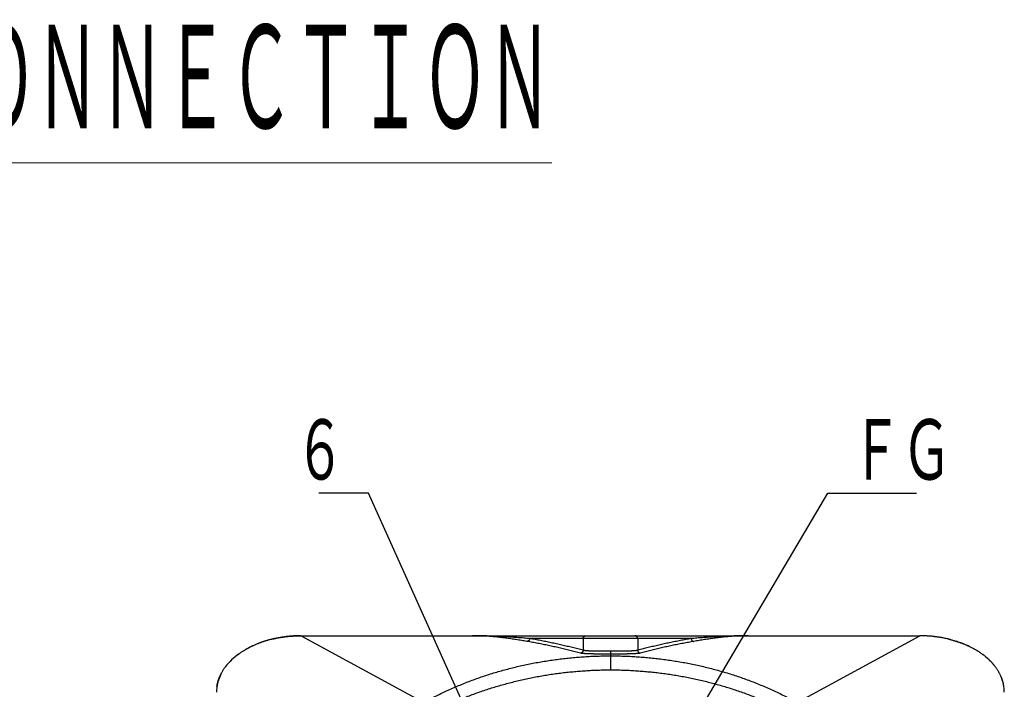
# Model space of a CAD drawing. Header units: millimetres. Extents: x 0 to 1300, y 0 to 891.
# Tile 16 of 146: x 423 to 509, y 317 to 375. Entities that reach past the tile are written whole.
import ezdxf

# ---------------------------------------------------------------- set-up
doc = ezdxf.new("R2010")
doc.units = ezdxf.units.MM
doc.header["$LTSCALE"] = 0.545669
doc.layers.add('NoLayerName_001', color=7, linetype='Continuous')
doc.layers.add('NoLayerName_008', color=7, linetype='Continuous')
doc.styles.get("Standard").update_dxf_attribs({"font": 'txt', "bigfont": 'extfont2'})
doc.dimstyles.get("Standard").update_dxf_attribs({"dimtxt": 2.5, "dimasz": 2.5, "dimexe": 1, "dimexo": 1, "dimtad": 1, "dimdec": 3, "dimzin": 0, "dimdsep": 46, "dimtxsty": 'Standard', "dimcen": 2.5, "dimadec": 3, "dimazin": 0, "dimtfac": 0.75, "dimtdec": 3, "dimtmove": 0, "dimatfit": 3, "dimfxl": 1, "dimarcsym": 0})

msp = doc.modelspace()

# ---------------------------------------------------------------- linework, layer by layer
at = {"layer": 'NoLayerName_001', "color": 8, "linetype": 'Continuous', "lineweight": 25}
for p, q in [((458.25141881, 315.68291182), (447.61816215, 321.47622453)), ((481.45998478, 321.23222456), (467.45668551, 321.23222456)), ((472.09013539, 321.23222456), (472.09013539, 320.2151166)), ((476.8265349, 321.23222456), (476.8265349, 320.2151166)), ((490.66525148, 315.68291182), (501.29850814, 321.47622453)), ((474.45833494, 320.13210555), (474.45833497, 318.52087757))]:
    msp.add_line(p, q, dxfattribs=at)
at = {"layer": 'NoLayerName_001', "color": 7, "linetype": 'Continuous', "lineweight": 25}
msp.add_line((447.61833585, 321.47622456), (501.29833444, 321.47622456), dxfattribs=at)
msp.add_lwpolyline([(447.61816215, 321.47622453), (447.30594167, 321.47173799), (446.62936595, 321.43124696), (445.97202903, 321.350933), (445.33508702, 321.23267269), (445.0993875, 321.17818447)], dxfattribs=at)
msp.add_arc((443.54984905, 316.59518752), 3.25175497, 172.0631460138, 179.9817251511, dxfattribs=at)
for start_param, end_param in [(1.9753953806, 2.2928945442), (1.5707963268, 1.9230209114), (2.3931024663, 2.6725906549), (2.8036190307, 3.0487815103)]:
    msp.add_ellipse((447.61833585, 316.59622468), major_axis=(7.31999981, 0), ratio=0.6666666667, start_param=start_param, end_param=end_param, dxfattribs=at)
for points, knots in [([(445.0995186, 321.17816907), (445.05702158, 321.16749648), (444.97208205, 321.14661027), (444.84556057, 321.11284126), (444.71995808, 321.07769876), (444.59538291, 321.040931), (444.47185704, 321.00262749), (444.34942471, 320.96278672), (444.22812414, 320.92143135), (444.10799514, 320.87857762), (443.9890771, 320.8342435), (443.87140953, 320.78844645), (443.7550319, 320.74120411), (443.6399837, 320.69253403), (443.52630435, 320.64245388), (443.41403355, 320.59098088), (443.30320995, 320.53813403), (443.1938761, 320.4839256), (443.08606006, 320.42839283), (442.97984357, 320.37148054), (442.87510986, 320.31347524), (442.80645556, 320.27329003), (442.77212664, 320.25346851)], [0, 0, 0, 0, 0.1314500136, 0.2624010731, 0.3928309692, 0.5227202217, 0.6520505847, 0.780803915, 0.9089622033, 1.0365076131, 1.1634225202, 1.2896895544, 1.4152916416, 1.5402120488, 1.6644344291, 1.7879428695, 1.9107219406, 2.0327567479, 2.1540329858, 2.2745369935, 2.3942558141, 2.5131772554, 2.5131772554, 2.5131772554, 2.5131772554]), ([(445.09951807, 321.1782162), (445.15339249, 321.19088549), (445.26121924, 321.21693507), (445.42419801, 321.25212952), (445.58830164, 321.28511284), (445.75354018, 321.31544282), (445.91979369, 321.34322303), (446.08697728, 321.36840998), (446.25499659, 321.39099973), (446.42375982, 321.41097787), (446.59317449, 321.42833213), (446.76314829, 321.44305223), (446.9335889, 321.45511772), (447.10440381, 321.46454683), (447.27550129, 321.47121313), (447.44678674, 321.47553067), (447.56103925, 321.47577349), (447.61817051, 321.47622456)], [0, 0, 0, 0, 0.1660321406, 0.3327703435, 0.5001671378, 0.6681741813, 0.8367423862, 1.0058220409, 1.1753629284, 1.3453144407, 1.5156256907, 1.6862456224, 1.8571231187, 2.0282071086, 2.1994466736, 2.3707911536, 2.5421902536, 2.5421902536, 2.5421902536, 2.5421902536]), ([(467.2253203, 320.98856553), (467.14737621, 321.00174683), (466.99152629, 321.02829644), (466.75756262, 321.06699191), (466.52345359, 321.10484153), (466.28913458, 321.14160225), (466.05456601, 321.17717292), (465.81971481, 321.21141154), (465.58457208, 321.2441891), (465.34914958, 321.27537352), (465.11346771, 321.30483151), (464.87754704, 321.33242971), (464.64140813, 321.35803476), (464.40507154, 321.38151326), (464.16855785, 321.40273201), (463.9318876, 321.42155691), (463.69508137, 321.43785723), (463.45815967, 321.4514896), (463.22114323, 321.46235777), (462.98405197, 321.47018957), (462.74690886, 321.47536921), (462.5887874, 321.4756774), (462.50973316, 321.47622456)], [0, 0, 0, 0, 0.2371523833, 0.4742846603, 0.711423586, 0.9485975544, 1.1858368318, 1.4231709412, 1.6605948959, 1.898080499, 2.1356016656, 2.3731351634, 2.6106608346, 2.8481618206, 3.0856247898, 3.3230401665, 3.5604023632, 3.7977100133, 4.0349662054, 4.2721787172, 4.5093602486, 4.7465286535, 4.7465286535, 4.7465286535, 4.7465286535]), ([(486.40693713, 321.47622456), (486.32786043, 321.47567848), (486.16969171, 321.47537102), (485.93248159, 321.47020104), (485.6953389, 321.46238198), (485.45830948, 321.45152899), (485.22143149, 321.43791177), (484.98473077, 321.42162442), (484.74821873, 321.40281085), (484.51189749, 321.38160144), (484.27576824, 321.35812998), (484.03983217, 321.33252933), (483.80409049, 321.30493258), (483.56854438, 321.27547273), (483.33319505, 321.24428286), (483.09804372, 321.21149582), (482.86309148, 321.1772452), (482.62833992, 321.1416618), (482.39378884, 321.10488682), (482.15944465, 321.06702262), (481.92528916, 321.02831649), (481.76933277, 321.00175076), (481.69134998, 320.98856541)], [0, 0, 0, 0, 0.2372357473, 0.4744917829, 0.7117629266, 0.9490389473, 1.1863049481, 1.4235553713, 1.6608056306, 1.8980695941, 2.135357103, 2.372674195, 2.6100233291, 2.8474036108, 3.0848110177, 3.3222386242, 3.5596768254, 3.7971135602, 4.0345345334, 4.2719234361, 4.5092621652, 4.7465310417, 4.7465310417, 4.7465310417, 4.7465310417]), ([(441.09473846, 318.80982651), (441.11166591, 318.83156314), (441.14534313, 318.87539168), (441.19771548, 318.939999), (441.25139329, 319.00419091), (441.3065493, 319.06780896), (441.36311906, 319.13087829), (441.42110225, 319.19337439), (441.48048121, 319.25528618), (441.54124298, 319.31659896), (441.60337332, 319.37729899), (441.66685835, 319.43737227), (441.73168409, 319.49680487), (441.79783657, 319.55558285), (441.86530183, 319.61369227), (441.93406592, 319.67111918), (442.00411488, 319.72784963), (442.07543474, 319.78386969), (442.14801155, 319.83916539), (442.22183132, 319.89372284), (442.29688023, 319.94752787), (442.37314379, 320.0005674), (442.45060984, 320.05282402), (442.52925579, 320.10429568), (442.60908823, 320.15492853), (442.68998471, 320.20488432), (442.74471381, 320.23721132), (442.77207397, 320.2535548)], [0, 0, 0, 0, 0.0826509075, 0.1658097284, 0.2494825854, 0.3336750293, 0.4183920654, 0.5036381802, 0.5894173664, 0.6757331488, 0.7625886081, 0.8499864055, 0.9379288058, 1.0264177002, 1.1154546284, 1.2050408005, 1.2951771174, 1.3858641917, 1.4771023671, 1.5688917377, 1.6612321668, 1.7541233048, 1.8475646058, 1.9415546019, 2.0360893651, 2.1311641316, 2.2267737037, 2.2267737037, 2.2267737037, 2.2267737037]), ([(440.32948101, 317.04416217), (440.33418185, 317.07481633), (440.34296935, 317.1363055), (440.3599381, 317.22806217), (440.37917929, 317.31964158), (440.40109216, 317.41095016), (440.42555676, 317.50197152), (440.45259291, 317.59266848), (440.4821828, 317.68300947), (440.51431875, 317.77296142), (440.54899036, 317.86249167), (440.58618796, 317.95156744), (440.62590167, 318.04015602), (440.66812173, 318.12822464), (440.7128382, 318.21574064), (440.76004168, 318.30267099), (440.80972082, 318.38898409), (440.86187139, 318.47464255), (440.91646036, 318.55962798), (440.97353666, 318.64385634), (441.0327816, 318.7275191), (441.07427922, 318.7821382), (441.09487309, 318.80972291)], [0, 0, 0, 0, 0.0930375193, 0.1863165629, 0.2798752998, 0.3737509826, 0.4679799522, 0.5625976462, 0.6576386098, 0.7531365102, 0.849124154, 0.9456335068, 1.0426957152, 1.140341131, 1.2385993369, 1.3374991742, 1.4370687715, 1.5373355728, 1.6383250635, 1.7400578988, 1.842552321, 1.9458248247, 1.9458248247, 1.9458248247, 1.9458248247])]:
    msp.add_open_spline(points, degree=3, knots=knots, dxfattribs=at)
at = {"layer": 'NoLayerName_001', "color": 8, "linetype": 'Continuous', "lineweight": 25}
for points, knots in [([(467.45668551, 321.23222456), (467.37441757, 321.23917023), (467.20989481, 321.25320326), (466.96303927, 321.27340198), (466.71613465, 321.2930191), (466.46916447, 321.31191003), (466.22212213, 321.33004134), (465.97500197, 321.34734868), (465.72780441, 321.36378507), (465.48053405, 321.37930276), (465.23319672, 321.39385403), (464.98579825, 321.40739115), (464.73834447, 321.41986638), (464.49084123, 321.43123196), (464.24329434, 321.44144024), (463.99570966, 321.45044315), (463.748093, 321.45819418), (463.5004502, 321.46464097), (463.25278712, 321.46975303), (463.00510947, 321.47341824), (462.75742357, 321.47582908), (462.59229529, 321.47597059), (462.50973316, 321.47622456)], [0, 0, 0, 0, 0.2476818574, 0.4953600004, 0.743040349, 0.9907292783, 1.2384336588, 1.4861595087, 1.7339042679, 1.9816622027, 2.2294280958, 2.4771972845, 2.7249656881, 2.9727298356, 3.220486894, 3.4682346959, 3.7159717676, 3.9636973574, 4.2114114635, 4.4591148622, 4.7068091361, 4.9544967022, 4.9544967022, 4.9544967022, 4.9544967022]), ([(467.45668494, 321.23222456), (467.45639445, 321.22617751), (467.45614303, 321.21401613), (467.45376078, 321.19585482), (467.45021488, 321.17778956), (467.44531103, 321.15994305), (467.43913522, 321.14242816), (467.43169737, 321.12536052), (467.42302755, 321.10885525), (467.41315012, 321.09302774), (467.40209038, 321.07799404), (467.38987455, 321.06386962), (467.37653191, 321.0507828), (467.36217863, 321.03879023), (467.34693563, 321.02793991), (467.33092262, 321.01828364), (467.31425957, 321.00987126), (467.29706574, 321.00275926), (467.27946165, 320.99698161), (467.26156234, 320.99265716), (467.24350239, 320.98959277), (467.23135412, 320.98902908), (467.2253203, 320.98856553)], [0, 0, 0, 0, 0.01816206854, 0.03645634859, 0.05486373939, 0.07336159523, 0.09192601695, 0.11053407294, 0.12916599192, 0.14780736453, 0.1664513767, 0.1851010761, 0.20376888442, 0.22245737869, 0.2411556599, 0.25984509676, 0.27850206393, 0.29710063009, 0.31561524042, 0.3340234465, 0.3523087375, 0.37046351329, 0.37046351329, 0.37046351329, 0.37046351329]), ([(472.09013539, 320.2151166), (472.01362096, 320.23510134), (471.86064967, 320.27529607), (471.63084033, 320.33423842), (471.40082296, 320.39237318), (471.17056311, 320.44955435), (470.94007463, 320.50582022), (470.70935841, 320.5611597), (470.4784188, 320.61557493), (470.24725925, 320.6690645), (470.01588344, 320.72162803), (469.7842951, 320.7732645), (469.55249899, 320.82397405), (469.32049286, 320.87372007), (469.0882752, 320.92246445), (468.85584472, 320.97016906), (468.62320036, 321.01679697), (468.39034017, 321.06230632), (468.15726543, 321.10667381), (467.92396543, 321.14980689), (467.69047419, 321.19187137), (467.53459643, 321.21866989), (467.45668551, 321.23222456)], [0, 0, 0, 0, 0.2372438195, 0.4744905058, 0.7117402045, 0.9489930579, 1.1862492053, 1.4235087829, 1.6607719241, 1.8980387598, 2.1353094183, 2.3725840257, 2.6098622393, 2.8471417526, 3.0844200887, 3.3216952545, 3.5589657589, 3.7962306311, 4.0334894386, 4.270742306, 4.5079899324, 4.7452336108, 4.7452336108, 4.7452336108, 4.7452336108]), ([(472.09013539, 321.23222456), (472.09037514, 321.23837901), (472.09051158, 321.25075801), (472.09280238, 321.26926391), (472.09630408, 321.28768345), (472.10122037, 321.30588548), (472.10746292, 321.32374636), (472.11502275, 321.34114026), (472.12386993, 321.35794169), (472.13398048, 321.37402491), (472.14532955, 321.38926333), (472.15789116, 321.40353116), (472.17163592, 321.41668745), (472.18643568, 321.42867444), (472.20215677, 321.43944536), (472.21866701, 321.44894891), (472.235834, 321.45713589), (472.25352591, 321.46395008), (472.2716104, 321.46935885), (472.28995792, 321.47324033), (472.30842941, 321.47580024), (472.32080496, 321.47595558), (472.32695536, 321.47622456)], [0, 0, 0, 0, 0.01847733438, 0.03710145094, 0.05584910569, 0.07469342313, 0.09360652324, 0.1125620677, 0.13153778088, 0.15051799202, 0.16949622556, 0.18847783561, 0.20747957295, 0.22650730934, 0.2455508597, 0.26459053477, 0.28360033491, 0.30255107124, 0.32141346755, 0.34016130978, 0.35877471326, 0.37724356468, 0.37724356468, 0.37724356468, 0.37724356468]), ([(476.8265349, 321.23222456), (476.82629515, 321.23837901), (476.82615871, 321.25075801), (476.82386791, 321.26926391), (476.8203662, 321.28768345), (476.81544991, 321.30588548), (476.80920736, 321.32374636), (476.80164752, 321.34114026), (476.79280035, 321.35794169), (476.78268979, 321.37402491), (476.77134073, 321.38926333), (476.75877911, 321.40353116), (476.74503436, 321.41668746), (476.7302346, 321.42867445), (476.71451351, 321.43944537), (476.69800327, 321.44894891), (476.68083628, 321.4571359), (476.66314437, 321.46395009), (476.64505988, 321.46935885), (476.62671237, 321.47324033), (476.60824087, 321.47580024), (476.59586533, 321.47595558), (476.58971492, 321.47622456)], [0, 0, 0, 0, 0.01847733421, 0.03710145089, 0.05584910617, 0.07469342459, 0.0936065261, 0.11256207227, 0.13153778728, 0.15051800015, 0.16949623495, 0.18847784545, 0.20747958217, 0.22650731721, 0.24555086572, 0.2645905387, 0.28360033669, 0.30255107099, 0.32141346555, 0.34016130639, 0.35877470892, 0.37724355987, 0.37724355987, 0.37724355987, 0.37724355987]), ([(481.45998478, 321.23222456), (481.38207385, 321.21866991), (481.22619609, 321.19187142), (480.99270483, 321.149807), (480.75940483, 321.10667396), (480.52633008, 321.06230652), (480.29346988, 321.0167972), (480.06082551, 320.9701693), (479.82839503, 320.92246469), (479.59617738, 320.87372027), (479.36417126, 320.82397419), (479.13237518, 320.77326455), (478.90078687, 320.72162794), (478.66941111, 320.66906426), (478.43825159, 320.61557453), (478.20731202, 320.56115915), (477.97659583, 320.50581957), (477.74610736, 320.44955365), (477.51584751, 320.39237249), (477.28583011, 320.33423784), (477.05602072, 320.2752957), (476.90304936, 320.23510123), (476.8265349, 320.2151166)], [0, 0, 0, 0, 0.2372436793, 0.4744913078, 0.7117441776, 0.9490029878, 1.1862678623, 1.4235383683, 1.6608135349, 1.8980918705, 2.1353713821, 2.3726495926, 2.6099241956, 2.8471948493, 3.0844616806, 3.3217248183, 3.5589843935, 3.79624054, 4.0334933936, 4.2707430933, 4.5079897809, 4.7452336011, 4.7452336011, 4.7452336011, 4.7452336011]), ([(481.45998461, 321.23222456), (481.46027531, 321.22617765), (481.46052716, 321.21401654), (481.46290995, 321.1958557), (481.46645635, 321.17779094), (481.47136063, 321.15994498), (481.47753682, 321.14243065), (481.48497497, 321.1253636), (481.49364504, 321.10885893), (481.50352266, 321.09303202), (481.5145825, 321.07799892), (481.52679837, 321.06387508), (481.54014099, 321.05078882), (481.55449416, 321.03879679), (481.56973702, 321.02794697), (481.58574982, 321.01829117), (481.60241262, 321.00987922), (481.61960616, 321.00276761), (481.63720994, 320.99699029), (481.6551089, 320.99266612), (481.67316849, 320.98960196), (481.6853165, 320.98903837), (481.69135019, 320.98857487)], [0, 0, 0, 0, 0.01816168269, 0.03645556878, 0.05486255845, 0.07336000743, 0.09192401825, 0.11053166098, 0.12916316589, 0.1478041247, 0.16644772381, 0.18509701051, 0.20376440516, 0.22245248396, 0.24115034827, 0.25983936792, 0.27849591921, 0.29709407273, 0.31560827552, 0.33401608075, 0.35230097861, 0.37045536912, 0.37045536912, 0.37045536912, 0.37045536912]), ([(486.40693713, 321.47622456), (486.3243714, 321.47597103), (486.1592369, 321.47583003), (485.91154393, 321.47342212), (485.66386468, 321.46975828), (485.41620816, 321.46464424), (485.16858224, 321.45818964), (484.92099313, 321.4504231), (484.67344473, 321.44139949), (484.42593936, 321.43116742), (484.17847909, 321.41977719), (483.93106598, 321.40727862), (483.6837021, 321.39372166), (483.43638952, 321.37915622), (483.18913031, 321.36363227), (482.94192655, 321.34719959), (482.69478027, 321.32990859), (482.44769368, 321.31180743), (482.2006683, 321.29295257), (481.95370826, 321.27336954), (481.70680792, 321.25319932), (481.54226136, 321.23916718), (481.45998478, 321.23222456)], [0, 0, 0, 0, 0.2476983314, 0.4954005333, 0.7431063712, 0.9908148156, 1.2385240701, 1.4862330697, 1.7339441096, 1.9816594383, 2.2293805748, 2.4771083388, 2.7248428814, 2.9725837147, 3.2203297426, 3.4680792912, 3.7158301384, 3.9635795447, 4.2113242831, 4.4590606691, 4.706784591, 4.9544915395, 4.9544915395, 4.9544915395, 4.9544915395]), ([(471.86587979, 319.9721808), (471.78925418, 319.99218821), (471.63606218, 320.03243478), (471.40591181, 320.09141603), (471.17554856, 320.14957007), (470.9449377, 320.20674937), (470.71409418, 320.26299627), (470.48301965, 320.31830223), (470.25171934, 320.37267237), (470.02019748, 320.42610809), (469.78845863, 320.47861189), (469.5565073, 320.53018565), (469.324349, 320.58083235), (469.09198159, 320.63051573), (468.85940359, 320.67919808), (468.62661375, 320.72684165), (468.393611, 320.77340994), (468.16039345, 320.81886147), (467.92696236, 320.86317331), (467.69330712, 320.90625346), (467.45946155, 320.94826754), (467.30334871, 320.97503586), (467.22532009, 320.988575)], [0, 0, 0, 0, 0.2375837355, 0.475170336, 0.7127600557, 0.9503531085, 1.1879496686, 1.4255498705, 1.6631538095, 1.9007615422, 2.1383730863, 2.3759884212, 2.613607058, 2.8512267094, 3.0888449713, 3.3264599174, 3.5640701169, 3.8016746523, 4.0392731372, 4.2768657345, 4.5144531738, 4.7520367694, 4.7520367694, 4.7520367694, 4.7520367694]), ([(472.09013538, 320.2151166), (472.08982432, 320.20919509), (472.08951773, 320.19728851), (472.08713833, 320.1795161), (472.08364465, 320.16184187), (472.07885117, 320.14438025), (472.07284038, 320.12723496), (472.06562213, 320.11051273), (472.05722552, 320.09431966), (472.04767424, 320.07876213), (472.03699293, 320.06394706), (472.02520696, 320.0499809), (472.01234441, 320.03698106), (471.99851093, 320.02500238), (471.98381594, 320.01409279), (471.96836794, 320.00430338), (471.95227568, 319.99568346), (471.93564704, 319.98828853), (471.91859191, 319.9821528), (471.90121213, 319.97739062), (471.88363857, 319.97382145), (471.87177047, 319.97284184), (471.86587979, 319.9721808)], [0, 0, 0, 0, 0.01778902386, 0.03569826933, 0.05371150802, 0.07180915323, 0.08997027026, 0.10817452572, 0.12640410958, 0.1446456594, 0.16289220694, 0.1811451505, 0.19941379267, 0.21769885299, 0.23598966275, 0.25426906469, 0.27251577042, 0.29070668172, 0.30881921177, 0.32683364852, 0.34473560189, 0.36251856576, 0.36251856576, 0.36251856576, 0.36251856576]), ([(474.45833514, 320.13210555), (474.33971073, 320.13220817), (474.14200271, 320.13220464), (473.8849819, 320.13295648), (473.68727151, 320.13387355), (473.52910198, 320.13490005), (473.39070582, 320.1361661), (473.29185508, 320.1373521), (473.21277854, 320.13850976), (473.15347399, 320.13949265), (473.09417236, 320.14060034), (473.03487403, 320.14184281), (472.97557941, 320.14323077), (472.91628877, 320.14477215), (472.85700265, 320.14649068), (472.79772179, 320.14841864), (472.73844683, 320.15058574), (472.67917868, 320.15302438), (472.61991998, 320.15575868), (472.56067875, 320.15885731), (472.5014677, 320.16241157), (472.44230138, 320.16651284), (472.38318866, 320.17123228), (472.32414161, 320.17673885), (472.26515923, 320.18325612), (472.20633367, 320.19115752), (472.14759327, 320.20017602), (472.10935247, 320.21049808), (472.09013539, 320.2151166)], [0, 0, 0, 0, 0.3558733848, 0.5931235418, 0.7710649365, 0.9490108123, 1.0676415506, 1.1862704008, 1.2455838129, 1.3048964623, 1.3642083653, 1.4235196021, 1.482830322, 1.5421407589, 1.6014513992, 1.6607630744, 1.7200769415, 1.7793945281, 1.8387173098, 1.8980413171, 1.9573597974, 2.0166679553, 2.0759637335, 2.1352570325, 2.1945756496, 2.2539598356, 2.3133581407, 2.3726510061, 2.3726510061, 2.3726510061, 2.3726510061]), ([(476.8265349, 320.2151166), (476.80731771, 320.21049846), (476.7690766, 320.2001778), (476.71033658, 320.19115765), (476.65151117, 320.18325544), (476.59252884, 320.17673788), (476.53348175, 320.17123135), (476.47436898, 320.16651204), (476.41520263, 320.1624109), (476.35599157, 320.15885677), (476.29675035, 320.15575826), (476.23749165, 320.15302407), (476.1782235, 320.15058553), (476.11894854, 320.14841851), (476.05966768, 320.14649061), (476.00038155, 320.14477213), (475.9410909, 320.14323078), (475.88179628, 320.14184285), (475.82249795, 320.1406004), (475.76319631, 320.13949273), (475.70389176, 320.13850984), (475.62481522, 320.13735218), (475.52596448, 320.13616616), (475.38756832, 320.13490009), (475.20962823, 320.13374531), (474.97237644, 320.1327178), (474.71535512, 320.13215628), (474.53741821, 320.13214712), (474.45833514, 320.13210555)], [0, 0, 0, 0, 0.0592929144, 0.1186911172, 0.1780752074, 0.2373938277, 0.2966871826, 0.3559830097, 0.4152911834, 0.4746096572, 0.5339336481, 0.5932564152, 0.6525739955, 0.7118878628, 0.7711995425, 0.8305101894, 0.8898206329, 0.949131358, 1.0084425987, 1.0677545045, 1.1270671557, 1.1863805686, 1.3050094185, 1.4236401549, 1.6015860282, 1.8388403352, 2.1354017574, 2.3726509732, 2.3726509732, 2.3726509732, 2.3726509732]), ([(476.82648188, 320.2151166), (476.82679322, 320.2091945), (476.82710028, 320.1972867), (476.82948091, 320.17951256), (476.83297612, 320.16183669), (476.83777146, 320.14437355), (476.84378439, 320.12722691), (476.85100505, 320.11050356), (476.85940432, 320.09430962), (476.86895848, 320.07875152), (476.87964288, 320.06393622), (476.89143211, 320.04997023), (476.90429808, 320.03697101), (476.91813509, 320.02499337), (476.93283365, 320.01408526), (476.9482852, 320.00429775), (476.96438094, 319.99568013), (476.98101294, 319.98828791), (476.99807126, 319.98215528), (477.01545397, 319.9773966), (477.03303021, 319.97383126), (477.04489978, 319.97285457), (477.05079122, 319.97219495)], [0, 0, 0, 0, 0.01779083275, 0.03570194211, 0.05371709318, 0.07181668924, 0.08997978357, 0.10818603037, 0.12641760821, 0.14466114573, 0.16290966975, 0.18116457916, 0.19943518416, 0.21772221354, 0.23601500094, 0.25429638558, 0.27254507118, 0.2907379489, 0.30885242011, 0.32686876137, 0.3447725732, 0.36255734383, 0.36255734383, 0.36255734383, 0.36255734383]), ([(481.69135019, 320.98857487), (481.61332157, 320.97503573), (481.45720873, 320.94826744), (481.22336315, 320.90625339), (480.9897079, 320.86317328), (480.75627681, 320.81886149), (480.52305924, 320.77340998), (480.29005649, 320.72684173), (480.05726664, 320.67919817), (479.82468865, 320.63051582), (479.59232123, 320.58083242), (479.36016295, 320.53018567), (479.12821164, 320.47861184), (478.89647281, 320.42610795), (478.66495098, 320.37267213), (478.43365069, 320.31830191), (478.20257618, 320.26299587), (477.97173267, 320.20674892), (477.74112181, 320.14956962), (477.51075855, 320.09141562), (477.28060815, 320.03243447), (477.12741612, 319.99218803), (477.05079049, 319.97218067)], [0, 0, 0, 0, 0.2375835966, 0.4751710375, 0.7127636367, 0.9503621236, 1.1879666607, 1.4255768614, 1.6631918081, 1.9008100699, 2.1384297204, 2.3760483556, 2.6136636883, 2.8512752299, 3.0888829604, 3.326486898, 3.5640870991, 3.8016836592, 4.0392767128, 4.2768664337, 4.5144530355, 4.7520367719, 4.7520367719, 4.7520367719, 4.7520367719]), ([(458.25141915, 315.68291117), (458.41613849, 315.77250518), (458.74440737, 315.95399154), (459.24419527, 316.21262553), (459.74821612, 316.46314398), (460.25704002, 316.70404188), (460.7702176, 316.9356747), (461.28757296, 317.15789867), (461.80885664, 317.37070604), (462.33385401, 317.5740497), (462.86235355, 317.76793812), (463.39415498, 317.95242549), (463.92907306, 318.12756361), (464.4669223, 318.29340637), (465.00751744, 318.45000712), (465.55067318, 318.59741936), (466.09620603, 318.73569705), (466.64394199, 318.864896), (467.19372232, 318.98505674), (467.745397, 319.09622235), (468.29881784, 319.19843633), (468.85383665, 319.29174199), (469.41030517, 319.37618343), (469.96807531, 319.45180169), (470.52699393, 319.51864863), (471.08690715, 319.57672329), (471.64765788, 319.62598356), (472.20908375, 319.66636238), (472.77102186, 319.69791996), (473.3333118, 319.72023182), (473.89578349, 319.73468452), (474.27084068, 319.73549958), (474.45833515, 319.73700923)], [0, 0, 0, 0, 0.5625263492, 1.1252223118, 1.6880590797, 2.2510036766, 2.8140192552, 3.3770653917, 3.9400983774, 4.5030731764, 5.0659790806, 5.6288372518, 6.1916645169, 6.7544719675, 7.3172651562, 7.8800442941, 8.4428044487, 9.0055414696, 9.568269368, 10.1310039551, 10.6937574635, 11.2565386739, 11.8193530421, 12.3822028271, 12.9450867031, 13.5079894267, 14.0708845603, 14.6337464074, 15.1965506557, 15.7592745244, 16.3218969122, 16.8843985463, 16.8843985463, 16.8843985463, 16.8843985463]), ([(474.45833514, 319.88881093), (474.32851606, 319.88892021), (474.1121503, 319.88892543), (473.80923729, 319.88975841), (473.59286952, 319.89074223), (473.41977479, 319.89187379), (473.28995499, 319.89298286), (473.18177527, 319.89418987), (473.09523527, 319.89536587), (473.03033291, 319.89636312), (472.96543326, 319.89748578), (472.90053669, 319.8987438), (472.83564355, 319.90014788), (472.77075411, 319.90170596), (472.70586886, 319.903441), (472.64098848, 319.90538521), (472.57611356, 319.90756807), (472.51124492, 319.91002184), (472.44638492, 319.91277039), (472.38154081, 319.91588135), (472.31672421, 319.9194468), (472.25194847, 319.92355848), (472.18722184, 319.92828833), (472.1225553, 319.93380318), (472.05794788, 319.94032519), (471.99348363, 319.94823061), (471.92909576, 319.95724307), (471.88701012, 319.96757385), (471.86587902, 319.97219577)], [0, 0, 0, 0, 0.3894573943, 0.649096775, 0.9087417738, 1.0385669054, 1.1683918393, 1.2982150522, 1.3631257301, 1.4280357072, 1.4929449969, 1.5578536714, 1.6227618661, 1.687669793, 1.7525778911, 1.8174869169, 1.8823979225, 1.9473122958, 2.0122314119, 2.0771517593, 2.1420671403, 2.2069731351, 2.271867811, 2.3367600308, 2.4016750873, 2.4666496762, 2.5316377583, 2.5965297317, 2.5965297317, 2.5965297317, 2.5965297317]), ([(477.05079122, 319.97219495), (477.02965997, 319.96757367), (476.98757388, 319.95724513), (476.92318648, 319.94823049), (476.85872241, 319.94032405), (476.79411505, 319.93380168), (476.72944846, 319.92828689), (476.66472178, 319.92355717), (476.59994601, 319.9194456), (476.53512941, 319.91588025), (476.47028532, 319.91276939), (476.40542533, 319.91002095), (476.3405567, 319.90756731), (476.27568178, 319.90538458), (476.21080139, 319.90344051), (476.14591613, 319.9017056), (476.08102668, 319.90014764), (476.01613354, 319.89874365), (475.95123696, 319.8974857), (475.88633731, 319.89636311), (475.7998004, 319.89503349), (475.69162353, 319.89365975), (475.56180578, 319.89239068), (475.41034808, 319.89126245), (475.21561656, 319.89020225), (474.95597634, 319.88927938), (474.69633705, 319.88885301), (474.52324483, 319.88883608), (474.45833514, 319.88881094)], [0, 0, 0, 0, 0.0648920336, 0.1298799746, 0.1948544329, 0.2597694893, 0.3246617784, 0.3895565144, 0.4544625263, 0.5193778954, 0.5842982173, 0.6492173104, 0.7141316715, 0.7790426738, 0.8439517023, 0.9088598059, 0.9737677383, 1.0386759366, 1.1035846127, 1.1684939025, 1.2334038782, 1.3632258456, 1.4930500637, 1.62287531, 1.8176112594, 2.077252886, 2.4018004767, 2.5965295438, 2.5965295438, 2.5965295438, 2.5965295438]), ([(474.45833515, 319.73700922), (474.64582961, 319.73549957), (475.0208868, 319.7346845), (475.58335849, 319.72023179), (476.14564843, 319.69791994), (476.70758654, 319.66636236), (477.26901241, 319.62598355), (477.82976314, 319.57672328), (478.38967636, 319.51864863), (478.94859498, 319.4518017), (479.50636512, 319.37618343), (480.06283364, 319.291742), (480.61785245, 319.19843633), (481.17127329, 319.09622235), (481.72294797, 318.98505674), (482.2727283, 318.864896), (482.82046426, 318.73569704), (483.36599711, 318.59741936), (483.90915285, 318.45000712), (484.44974799, 318.29340637), (484.98759724, 318.12756362), (485.52251531, 317.9524255), (486.05431675, 317.76793812), (486.58281628, 317.5740497), (487.10781365, 317.37070603), (487.62909732, 317.15789864), (488.14645267, 316.93567467), (488.65963024, 316.70404184), (489.16845414, 316.46314392), (489.67247499, 316.21262547), (490.17226289, 315.9539915), (490.50053179, 315.77250516), (490.66525113, 315.68291117)], [0, 0, 0, 0, 0.5625016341, 1.125124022, 1.6878478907, 2.2506521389, 2.8135139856, 3.3764091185, 3.9393118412, 4.5021957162, 5.0650455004, 5.627859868, 6.1906410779, 6.7533945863, 7.3161291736, 7.8788570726, 8.4415940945, 9.0043542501, 9.567133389, 10.1299265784, 10.6927340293, 11.2555612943, 11.8184194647, 12.3813253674, 12.9443001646, 13.5073331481, 14.0703792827, 14.6333948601, 15.1963394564, 15.7591762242, 16.3218721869, 16.8843985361, 16.8843985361, 16.8843985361, 16.8843985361]), ([(458.76810957, 314.71007473), (458.9287885, 314.79356602), (459.24910466, 314.96268327), (459.73614098, 315.20370956), (460.22692435, 315.43721918), (460.72195618, 315.66184413), (461.22083082, 315.87794941), (461.72338577, 316.08543547), (462.22939375, 316.28432755), (462.73865576, 316.47462089), (463.25098817, 316.65632893), (463.76622815, 316.82947378), (464.28422327, 316.99408174), (464.80482158, 317.1501792), (465.32787117, 317.29779259), (465.85322009, 317.43694828), (466.38071737, 317.56767294), (466.91021719, 317.68999422), (467.44158393, 317.80392284), (467.97468654, 317.90947077), (468.50939496, 318.00665022), (469.04557915, 318.09547328), (469.58310901, 318.17595259), (470.12185446, 318.24809854), (470.66167961, 318.31192936), (471.20244377, 318.36742355), (471.74399977, 318.41453031), (472.28619444, 318.45317245), (472.82887396, 318.48339554), (473.37188695, 318.50477988), (473.91507277, 318.5186436), (474.27726927, 318.51942834), (474.45833515, 318.52087756)], [0, 0, 0, 0, 0.5432279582, 1.0865985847, 1.6300914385, 2.1736810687, 2.7173372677, 3.2610253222, 3.8047062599, 4.348338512, 4.8919092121, 5.4354342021, 5.9789270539, 6.5223977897, 7.0658530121, 7.6092960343, 8.1527270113, 8.6961460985, 9.2395629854, 9.7829884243, 10.3264313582, 10.8698990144, 11.4133969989, 11.9569293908, 12.5004981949, 13.0440898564, 13.5876772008, 14.1312341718, 14.6747366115, 15.2181624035, 15.761491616, 16.3047066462, 16.3047066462, 16.3047066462, 16.3047066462]), ([(474.45833515, 318.52087756), (474.63940102, 318.51942834), (475.00159753, 318.51864359), (475.54478334, 318.50477986), (476.08779633, 318.48339551), (476.63047585, 318.45317243), (477.17267052, 318.4145303), (477.71422652, 318.36742355), (478.25499068, 318.31192936), (478.79481583, 318.24809854), (479.33356128, 318.17595259), (479.87109114, 318.09547328), (480.40727533, 318.00665023), (480.94198375, 317.90947077), (481.47508636, 317.80392284), (482.0064531, 317.68999422), (482.53595292, 317.56767294), (483.06345021, 317.43694828), (483.58879913, 317.29779259), (484.11184871, 317.15017921), (484.63244703, 316.99408174), (485.15044214, 316.82947378), (485.66568212, 316.65632893), (486.17801453, 316.47462089), (486.68727654, 316.28432754), (487.19328451, 316.08543544), (487.69583945, 315.87794937), (488.19471408, 315.66184408), (488.68974591, 315.43721912), (489.18052928, 315.20370951), (489.66756561, 314.96268323), (489.98788178, 314.79356601), (490.14856071, 314.71007473)], [0, 0, 0, 0, 0.5432150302, 1.0865442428, 1.6299700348, 2.1734724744, 2.7170294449, 3.2606167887, 3.8042084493, 4.3477772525, 4.8913096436, 5.4348076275, 5.9782752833, 6.5217182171, 7.0651436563, 7.6085605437, 8.1519796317, 8.6954106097, 9.2388536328, 9.7823088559, 10.325779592, 10.8692724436, 11.4127974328, 11.9563681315, 12.5000003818, 13.0436813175, 13.5873693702, 14.131025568, 14.6746151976, 15.2181080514, 15.7614786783, 16.3047066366, 16.3047066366, 16.3047066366, 16.3047066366])]:
    msp.add_open_spline(points, degree=3, knots=knots, dxfattribs=at)
at = {"layer": 'NoLayerName_008', "color": 7, "linetype": 'Continuous', "lineweight": 25}
msp.add_lwpolyline([(503.81728278, 321.17818447), (503.58158326, 321.2326727), (502.94464124, 321.350933), (502.28730432, 321.43124696), (501.6107286, 321.47173799), (501.29850814, 321.47622453)], dxfattribs=at)
for centre, radius, start, end in [((501.29800962, 310.58882345), 10.88740111, 87.5641461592, 89.9982906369), ((501.29701838, 310.56026162), 10.91597927, 86.529871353, 87.5653195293), ((501.29766616, 310.57068509), 10.9055357, 85.622420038, 86.5299537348), ((501.29875078, 310.58517491), 10.89100536, 85.3865909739, 85.6222909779), ((501.30126454, 310.61509169), 10.86098332, 84.1119823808, 85.3871150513), ((501.30783757, 310.67905733), 10.79668086, 83.1252533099, 84.1118574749), ((501.31677119, 310.75305737), 10.72214351, 82.1710838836, 83.1253155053), ((501.32592162, 310.82017871), 10.65440137, 81.6525127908, 82.1706653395), ((501.33784624, 310.9005744), 10.57312623, 80.6332494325, 81.6531996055), ((501.35634428, 311.01289208), 10.45929549, 79.747912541, 80.6330923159), ((501.37941056, 311.14001892), 10.330093, 78.7106896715, 79.748312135), ((501.41410998, 311.31296815), 10.15369727, 77.3882756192, 78.7116542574), ((501.45466037, 311.49501723), 9.96718676, 76.4319346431, 77.3872573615), ((501.4767621, 311.58754155), 9.87205954, 76.2863498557, 76.4306501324), ((501.49195763, 311.64947459), 9.80828965, 75.7132943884, 76.2868166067), ((501.65663423, 312.22658589), 9.20800438, 70.9947236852, 72.4657315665), ((501.74706084, 312.48645752), 8.93285086, 68.5237956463, 71.0002960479), ((501.86560631, 312.78939534), 8.60754487, 66.769975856, 68.5198337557), ((501.9988647, 313.09831578), 8.27110877, 64.4474667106, 66.7741979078), ((502.15816691, 313.43228892), 7.90108833, 62.4826048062, 64.4450405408), ((502.3058759, 313.71635201), 7.58091693, 60.8072978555, 62.4807646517), ((502.40517703, 313.89532372), 7.3762435, 60.1651409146, 60.8025995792), ((502.51890316, 314.09189615), 7.1491453, 58.219739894, 60.1720176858), ((503.11275354, 314.96510948), 6.09244206, 50.1848990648, 53.1400516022), ((503.30931944, 315.20179542), 5.78477658, 47.8754798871, 50.179276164), ((503.51379011, 315.42688204), 5.48068489, 44.7791595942, 47.8825687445), ((503.72722822, 315.63943576), 5.17946303, 42.2736910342, 44.7732338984), ((503.87247118, 315.77236315), 4.98257535, 40.9205959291, 42.2661325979), ((503.98987915, 315.87386099), 4.82737742, 39.0912010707, 40.9230893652), ((504.16941445, 316.01862829), 4.5967484, 35.936504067, 39.1017585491), ((504.95845004, 316.49076279), 3.67442684, 20.8478236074, 22.2855771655), ((505.06097889, 316.52865041), 3.5651271, 15.8330542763, 20.8652065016), ((505.14748744, 316.55430972), 3.47490003, 14.8265070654, 15.8151935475), ((505.1696596, 316.56019859), 3.45195916, 14.1118526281, 14.8261900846), ((505.25300446, 316.5797238), 3.36636925, 7.5410708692, 14.1354221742), ((505.36682124, 316.59518752), 3.25175497, 0.0182748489, 7.9368539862)]:
    msp.add_arc(centre, radius, start, end, dxfattribs=at)
for points, knots in [([(503.81715221, 321.1782162), (503.7632778, 321.19088549), (503.65545104, 321.21693507), (503.49247228, 321.25212952), (503.32836864, 321.28511284), (503.16313011, 321.31544282), (502.99687659, 321.34322303), (502.82969301, 321.36840998), (502.6616737, 321.39099973), (502.49291047, 321.41097787), (502.32349579, 321.42833213), (502.153522, 321.44305223), (501.98308139, 321.45511772), (501.81226647, 321.46454683), (501.64116899, 321.47121313), (501.46988354, 321.47553067), (501.35563103, 321.47577349), (501.29849978, 321.47622456)], [0, 0, 0, 0, 0.1660321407, 0.3327703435, 0.5001671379, 0.6681741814, 0.8367423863, 1.005822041, 1.1753629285, 1.3453144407, 1.5156256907, 1.6862456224, 1.8571231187, 2.0282071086, 2.1994466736, 2.3707911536, 2.5421902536, 2.5421902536, 2.5421902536, 2.5421902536]), ([(503.81715169, 321.17816907), (503.85964871, 321.16749648), (503.94458824, 321.14661027), (504.07110972, 321.11284126), (504.19671221, 321.07769876), (504.32128738, 321.040931), (504.44481325, 321.00262749), (504.56724558, 320.96278672), (504.68854615, 320.92143135), (504.80867515, 320.87857762), (504.92759319, 320.8342435), (505.04526076, 320.78844645), (505.16163839, 320.74120411), (505.27668659, 320.69253403), (505.39036594, 320.64245388), (505.50263674, 320.59098088), (505.61346034, 320.53813403), (505.72279419, 320.4839256), (505.83061023, 320.42839283), (505.93682672, 320.37148054), (506.04156043, 320.31347524), (506.11021473, 320.27329003), (506.14454365, 320.25346851)], [0, 0, 0, 0, 0.1314500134, 0.2624010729, 0.3928309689, 0.5227202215, 0.6520505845, 0.7808039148, 0.9089622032, 1.036507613, 1.1634225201, 1.2896895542, 1.4152916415, 1.5402120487, 1.664434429, 1.7879428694, 1.9107219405, 2.0327567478, 2.1540329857, 2.2745369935, 2.3942558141, 2.5131772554, 2.5131772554, 2.5131772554, 2.5131772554]), ([(507.82193182, 318.80982651), (507.80500438, 318.83156314), (507.77132716, 318.87539168), (507.71895481, 318.939999), (507.665277, 319.00419091), (507.61012099, 319.06780896), (507.55355123, 319.13087829), (507.49556804, 319.19337439), (507.43618908, 319.25528618), (507.37542731, 319.31659896), (507.31329697, 319.37729899), (507.24981194, 319.43737227), (507.1849862, 319.49680487), (507.11883372, 319.55558285), (507.05136845, 319.61369227), (506.98260436, 319.67111918), (506.91255541, 319.72784963), (506.84123555, 319.78386969), (506.76865874, 319.83916539), (506.69483897, 319.89372284), (506.61979006, 319.94752787), (506.5435265, 320.0005674), (506.46606045, 320.05282402), (506.38741449, 320.10429568), (506.30758206, 320.15492853), (506.22668557, 320.20488432), (506.17195648, 320.23721132), (506.14459632, 320.2535548)], [0, 0, 0, 0, 0.0826509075, 0.1658097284, 0.2494825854, 0.3336750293, 0.4183920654, 0.5036381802, 0.5894173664, 0.6757331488, 0.7625886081, 0.8499864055, 0.9379288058, 1.0264177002, 1.1154546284, 1.2050408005, 1.2951771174, 1.3858641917, 1.477102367, 1.5688917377, 1.6612321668, 1.7541233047, 1.8475646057, 1.9415546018, 2.036089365, 2.1311641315, 2.2267737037, 2.2267737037, 2.2267737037, 2.2267737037]), ([(508.58718928, 317.04416217), (508.58248844, 317.07481633), (508.57370093, 317.1363055), (508.55673218, 317.22806217), (508.53749099, 317.31964158), (508.51557812, 317.41095016), (508.49111353, 317.50197152), (508.46407737, 317.59266848), (508.43448749, 317.68300947), (508.40235153, 317.77296142), (508.36767993, 317.86249167), (508.33048233, 317.95156744), (508.29076861, 318.04015602), (508.24854856, 318.12822464), (508.20383209, 318.21574064), (508.15662861, 318.30267099), (508.10694947, 318.38898409), (508.05479889, 318.47464255), (508.00020993, 318.55962798), (507.94313363, 318.64385634), (507.88388869, 318.7275191), (507.84239107, 318.7821382), (507.8217972, 318.80972291)], [0, 0, 0, 0, 0.0930375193, 0.1863165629, 0.2798752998, 0.3737509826, 0.4679799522, 0.5625976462, 0.6576386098, 0.7531365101, 0.849124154, 0.9456335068, 1.0426957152, 1.140341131, 1.2385993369, 1.3374991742, 1.4370687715, 1.5373355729, 1.6383250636, 1.7400578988, 1.842552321, 1.9458248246, 1.9458248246, 1.9458248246, 1.9458248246])]:
    msp.add_open_spline(points, degree=3, knots=knots, dxfattribs=at)

# ---------------------------------------------------------------- texts
at = {"layer": 'NoLayerName_001', "color": 3, "lineweight": 13, "insert": (329.37618306, 364.47436178), "char_height": 10.1824359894, "attachment_point": 7}
msp.add_mtext('\\A1;\\W0.5000;\\LＭＯＴＯＲ\u3000ＴＥＲＭＩＮＡＬ\u3000ＣＯＮＮＥＣＴＩＯＮ\\l', dxfattribs=at)
at = {"layer": 'NoLayerName_001', "color": 3, "linetype": 'Continuous', "lineweight": 13, "char_height": 5.9397539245, "line_spacing_factor": 0.742857}
for s, insert, attachment_point in [('\\A1;\\W0.6667;６', (451.44495356, 334.44207145), 9), ('\\A1;\\W0.6667;ＦＧ', (495.34599243, 334.44207145), 7)]:
    msp.add_mtext(s, dxfattribs=dict(at, insert=insert, attachment_point=attachment_point))

# ---------------------------------------------------------------- leaders
at = {"layer": 'NoLayerName_001', "color": 3, "linetype": 'Continuous', "lineweight": 13, "annotation_type": 0, "has_hookline": 1}
for points, hookline_direction, text_width in [([(474.45833514, 287.31622545), (453.48418069, 333.81707145), (452.06995356, 333.81707145)], 1, 2.26287654), ([(474.45833514, 301.95622507), (493.30676531, 333.81707145), (494.72099243, 333.81707145)], 0, 5.65719134)]:
    msp.add_leader(points, dimstyle='Standard', override={"dimtxt": 5.939754, "dimasz": 1.414227, "dimldrblk": 'DOT'}, dxfattribs=dict(at, hookline_direction=hookline_direction, text_width=text_width))

doc.saveas('drawing.dxf')
